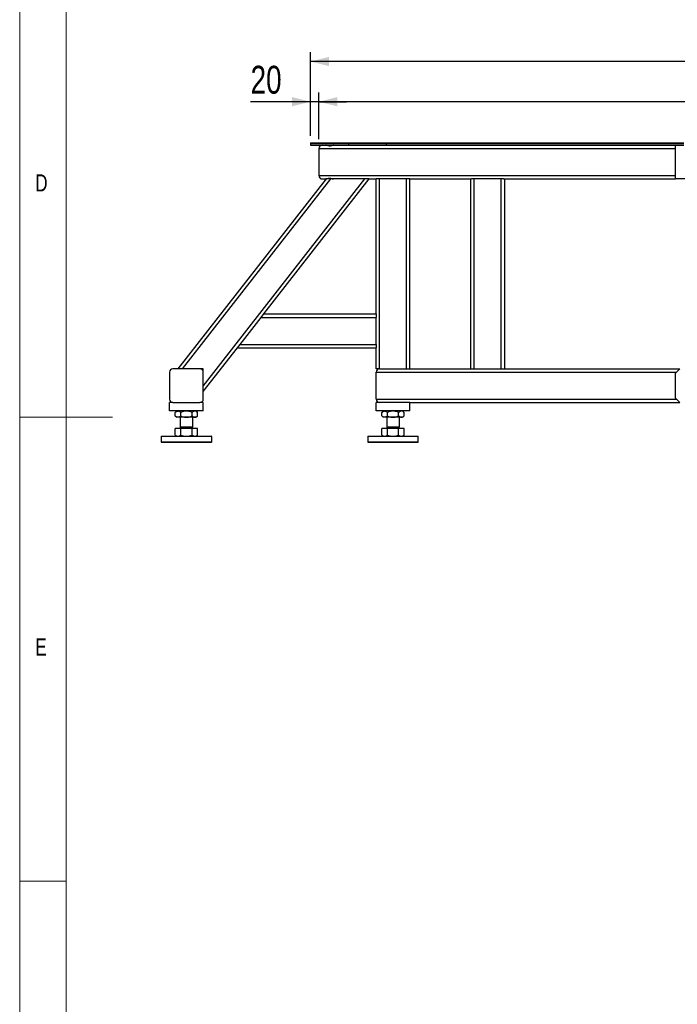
# Model space of a CAD drawing. Header units: millimetres. Extents: x 5 to 589, y 5 to 415.
# Tile 2 of 85: x 5 to 76, y 147 to 253. Entities that reach past the tile are written whole.
import ezdxf

# ---------------------------------------------------------------- set-up
doc = ezdxf.new("R2010")
doc.units = ezdxf.units.MM
doc.layers.add('COTES', color=1, linetype='Continuous')
doc.layers.add('NOTES', color=6, linetype='Continuous')
doc.layers.add('TRAIT-FORT', color=4, linetype='Continuous', lineweight=25)
doc.styles.add('SLDTEXTSTYLE0', font='TXT', dxfattribs={"width": 0.75})
doc.dimstyles.new('SLDDIMSTYLE0', dxfattribs={"dimtxt": 3, "dimasz": 2, "dimexe": 0, "dimexo": 0.0625, "dimgap": 0.75, "dimtad": 1, "dimdec": 0, "dimlfac": 22, "dimrnd": 1e-09, "dimzin": 12, "dimdsep": 46, "dimtxsty": 'SLDTEXTSTYLE0', "dimsah": 1, "dimcen": 0.09, "dimadec": 0, "dimazin": 3, "dimtfac": 1, "dimtdec": 0, "dimtmove": 0, "dimatfit": 0, "dimfxl": 1, "dimfrac": 2, "dimtolj": 1, "dimtzin": 12, "dimarcsym": 0})
doc.dimstyles.new('SLDDIMSTYLE1', dxfattribs={"dimtxt": 3, "dimasz": 2, "dimexe": 0, "dimexo": 0.0625, "dimgap": 0.75, "dimtad": 1, "dimdec": 0, "dimlfac": 22, "dimrnd": 1e-09, "dimzin": 12, "dimdsep": 46, "dimtxsty": 'SLDTEXTSTYLE0', "dimsah": 1, "dimcen": 0.09, "dimadec": 0, "dimazin": 3, "dimtfac": 1, "dimtdec": 0, "dimtofl": 0, "dimtmove": 0, "dimatfit": 3, "dimfxl": 1, "dimfrac": 2, "dimtolj": 1, "dimtzin": 12, "dimarcsym": 0})

# ---------------------------------------------------------------- blocks, each defined once
blk = doc.blocks.new('_D_11')
at = {"layer": 'COTES', "color": 1, "transparency": 16777216}
for p, q in [((36.34, 240.3), (36.34, 249.32)), ((197.11, 248.32), (36.34, 248.32)), ((197.11, 240.3), (197.11, 249.32))]:
    blk.add_line(p, q, dxfattribs=at)
for points in [[(36.34, 248.32), (38.34, 247.82), (38.34, 248.82)], [(197.11, 248.32), (195.11, 248.82), (195.11, 247.82)]]:
    blk.add_solid(points, dxfattribs=at)
at = {"layer": 'COTES', "color": 1, "transparency": 16777216, "insert": (112.29, 252.19), "char_height": 3, "attachment_point": 1, "style": 'SLDTEXTSTYLE0'}
blk.add_mtext('3537', dxfattribs=at)
blk = doc.blocks.new('_D_12')
at = {"layer": 'COTES', "color": 1, "transparency": 16777216}
for p, q in [((36.34, 240.3), (36.34, 244.99)), ((37.25, 239.94), (37.25, 244.99)), ((36.34, 243.99), (29.89, 243.99)), ((37.25, 243.99), (36.34, 243.99)), ((37.25, 243.99), (40.25, 243.99))]:
    blk.add_line(p, q, dxfattribs=at)
for points in [[(36.34, 243.99), (34.34, 244.49), (34.34, 243.49)], [(37.25, 243.99), (39.25, 243.49), (39.25, 244.49)]]:
    blk.add_solid(points, dxfattribs=at)
at = {"layer": 'COTES', "color": 1, "transparency": 16777216, "insert": (29.89, 247.86), "char_height": 3, "attachment_point": 1, "style": 'SLDTEXTSTYLE0'}
blk.add_mtext('20', dxfattribs=at)
blk = doc.blocks.new('_D_13')
at = {"layer": 'COTES', "color": 1, "transparency": 16777216}
for p, q in [((37.25, 239.94), (37.25, 244.99)), ((196.2, 236.66), (196.2, 244.99)), ((196.2, 243.99), (37.25, 243.99))]:
    blk.add_line(p, q, dxfattribs=at)
for points in [[(37.25, 243.99), (39.25, 243.49), (39.25, 244.49)], [(196.2, 243.99), (194.2, 244.49), (194.2, 243.49)]]:
    blk.add_solid(points, dxfattribs=at)
at = {"layer": 'COTES', "color": 1, "transparency": 16777216, "insert": (112.29, 247.86), "char_height": 3, "attachment_point": 1, "style": 'SLDTEXTSTYLE0'}
blk.add_mtext('3497', dxfattribs=at)

msp = doc.modelspace()

# ---------------------------------------------------------------- linework, layer by layer
at = {"color": 7, "linetype": 'Continuous', "lineweight": 18}
for p, q in [((5, 415), (5, 5)), ((10, 410), (10, 10)), ((5, 210), (15, 210)), ((10, 160), (5, 160))]:
    msp.add_line(p, q, dxfattribs=at)
at = {"layer": 'TRAIT-FORT', "color": 4, "linetype": 'Continuous', "lineweight": 25}
for p, q in [((36.339, 239.551), (36.339, 239.482)), ((36.339, 239.551), (40.43, 239.551)), ((36.339, 239.482), (40.43, 239.482)), ((36.339, 239.482), (36.339, 239.301)), ((36.339, 239.301), (40.43, 239.301)), ((37.248, 238.937), (37.248, 236.028)), ((37.248, 238.937), (75.702, 238.937)), ((40.43, 239.551), (40.43, 239.482)), ((40.43, 239.551), (44.52, 239.551)), ((40.43, 239.482), (40.43, 239.301)), ((40.43, 239.482), (44.52, 239.482)), ((40.43, 239.301), (44.52, 239.301)), ((44.52, 239.551), (76.591, 239.551)), ((44.52, 239.551), (44.52, 239.482)), ((44.52, 239.482), (44.52, 239.301)), ((44.52, 239.482), (76.589, 239.482)), ((44.52, 239.482), (76.591, 239.482)), ((44.52, 239.301), (76.589, 239.301)), ((75.702, 235.664), (75.702, 239.301)), ((22.088, 215.21), (38.069, 235.664)), ((22.55, 215.21), (38.531, 235.664)), ((24.793, 213.356), (42.222, 235.664)), ((31.32, 221.119), (42.684, 235.664)), ((37.248, 236.028), (75.702, 236.028)), ((37.611, 235.664), (37.994, 235.664)), ((38.094, 235.664), (37.994, 235.664)), ((38.531, 235.664), (38.094, 235.664)), ((42.222, 235.664), (38.531, 235.664)), ((42.684, 235.664), (42.222, 235.664)), ((42.684, 235.664), (43.43, 235.664)), ((43.43, 221.119), (43.43, 235.664)), ((43.793, 235.664), (43.43, 235.664)), ((43.793, 215.21), (43.793, 235.664)), ((46.702, 235.664), (43.793, 235.664)), ((46.702, 215.21), (46.702, 235.664)), ((47.066, 235.664), (46.702, 235.664)), ((47.066, 215.21), (47.066, 235.664)), ((47.066, 235.664), (53.696, 235.664)), ((53.611, 235.664), (53.611, 215.21)), ((53.975, 235.664), (53.696, 235.664)), ((53.975, 235.664), (53.975, 215.21)), ((56.884, 235.664), (53.975, 235.664)), ((56.884, 235.664), (56.884, 215.21)), ((57.163, 235.664), (56.884, 235.664)), ((57.163, 235.664), (75.702, 235.664)), ((57.248, 235.664), (57.248, 215.21)), ((77.52, 235.664), (75.702, 235.664)), ((28.763, 217.846), (31.035, 220.755)), ((31.035, 220.755), (31.32, 221.119)), ((31.035, 220.755), (43.43, 220.755)), ((31.32, 221.119), (43.43, 221.119)), ((43.43, 221.119), (43.43, 220.755)), ((43.43, 217.846), (43.43, 220.755)), ((28.478, 217.482), (28.763, 217.846)), ((28.763, 217.846), (43.43, 217.846)), ((43.43, 217.846), (43.43, 217.482)), ((24.793, 212.765), (28.478, 217.482)), ((28.478, 217.482), (43.43, 217.482)), ((43.43, 215.21), (43.43, 217.482)), ((21.157, 214.846), (21.157, 211.937)), ((24.43, 215.21), (21.52, 215.21)), ((24.793, 215.21), (24.43, 215.21)), ((24.793, 214.846), (24.793, 215.21)), ((24.793, 211.937), (24.793, 214.846)), ((43.793, 215.21), (43.43, 215.21)), ((43.43, 211.937), (43.43, 214.846)), ((43.43, 214.846), (75.793, 214.846)), ((43.793, 215.21), (76.157, 215.21)), ((76.157, 215.21), (75.702, 214.755)), ((75.702, 212.028), (75.702, 214.755)), ((21.157, 210.664), (21.157, 211.573)), ((21.52, 211.573), (21.157, 211.573)), ((21.52, 211.573), (24.43, 211.573)), ((24.793, 211.573), (24.43, 211.573)), ((24.793, 210.664), (24.793, 211.573)), ((43.43, 211.937), (75.793, 211.937)), ((43.43, 210.664), (43.43, 211.573)), ((47.066, 211.573), (43.43, 211.573)), ((47.066, 210.664), (47.066, 211.573)), ((47.066, 211.573), (76.157, 211.573)), ((75.702, 212.028), (76.157, 211.573)), ((24.793, 210.664), (21.157, 210.664)), ((21.93, 210.664), (21.768, 210.502)), ((21.768, 210.144), (21.768, 210.502)), ((21.768, 210.144), (21.93, 209.982)), ((22.371, 210.144), (22.371, 210.502)), ((23.579, 210.144), (23.579, 210.502)), ((24.182, 210.502), (24.02, 210.664)), ((24.02, 209.982), (24.182, 210.144)), ((24.182, 210.144), (24.182, 210.502)), ((47.066, 210.664), (43.43, 210.664)), ((44.202, 210.664), (44.041, 210.502)), ((44.041, 210.144), (44.041, 210.502)), ((44.041, 210.144), (44.202, 209.982)), ((44.644, 210.144), (44.644, 210.502)), ((45.851, 210.144), (45.851, 210.502)), ((46.455, 210.502), (46.293, 210.664)), ((46.293, 209.982), (46.455, 210.144)), ((46.455, 210.144), (46.455, 210.502)), ((22.07, 209.982), (21.93, 209.982)), ((22.975, 209.982), (22.07, 209.982)), ((22.293, 209.982), (22.293, 208.969)), ((23.88, 209.982), (22.975, 209.982)), ((23.657, 208.969), (23.657, 209.982)), ((24.02, 209.982), (23.88, 209.982)), ((44.342, 209.982), (44.202, 209.982)), ((45.248, 209.982), (44.342, 209.982)), ((44.566, 209.982), (44.566, 208.969)), ((46.153, 209.982), (45.248, 209.982)), ((45.93, 208.969), (45.93, 209.982)), ((46.293, 209.982), (46.153, 209.982)), ((20.293, 207.96), (20.248, 207.914)), ((20.293, 207.96), (22.975, 207.96)), ((22.371, 208.773), (21.768, 208.773)), ((21.768, 208.053), (21.768, 208.773)), ((21.768, 208.053), (21.93, 207.96)), ((22.005, 208.805), (21.973, 208.773)), ((22.005, 208.81), (22.005, 208.805)), ((22.005, 208.81), (23.945, 208.81)), ((22.005, 208.805), (23.945, 208.805)), ((22.379, 208.969), (22.293, 208.883)), ((22.293, 208.969), (23.657, 208.969)), ((22.293, 208.883), (22.293, 208.855)), ((22.293, 208.883), (23.657, 208.883)), ((22.293, 208.855), (23.657, 208.855)), ((22.371, 208.053), (22.371, 208.773)), ((23.579, 208.773), (22.371, 208.773)), ((22.975, 207.96), (25.657, 207.96)), ((23.657, 208.883), (23.571, 208.969)), ((23.579, 208.053), (23.579, 208.773)), ((24.182, 208.773), (23.579, 208.773)), ((23.657, 208.855), (23.657, 208.883)), ((23.945, 208.805), (23.945, 208.81)), ((23.977, 208.773), (23.945, 208.805)), ((24.02, 207.96), (24.182, 208.053)), ((24.182, 208.053), (24.182, 208.773)), ((25.702, 207.914), (25.657, 207.96)), ((42.566, 207.96), (42.52, 207.914)), ((42.566, 207.96), (45.248, 207.96)), ((44.041, 208.053), (44.041, 208.773)), ((44.644, 208.773), (44.041, 208.773)), ((44.041, 208.053), (44.202, 207.96)), ((44.277, 208.805), (44.245, 208.773)), ((44.277, 208.81), (44.277, 208.805)), ((44.277, 208.81), (46.218, 208.81)), ((44.277, 208.805), (46.218, 208.805)), ((44.652, 208.969), (44.566, 208.883)), ((44.566, 208.969), (45.93, 208.969)), ((44.566, 208.883), (44.566, 208.855)), ((44.566, 208.883), (45.93, 208.883)), ((44.566, 208.855), (45.93, 208.855)), ((45.851, 208.773), (44.644, 208.773)), ((44.644, 208.053), (44.644, 208.773)), ((45.248, 207.96), (47.93, 207.96)), ((45.93, 208.883), (45.843, 208.969)), ((45.851, 208.053), (45.851, 208.773)), ((46.455, 208.773), (45.851, 208.773)), ((45.93, 208.855), (45.93, 208.883)), ((46.218, 208.805), (46.218, 208.81)), ((46.25, 208.773), (46.218, 208.805)), ((46.293, 207.96), (46.455, 208.053)), ((46.455, 208.053), (46.455, 208.773)), ((47.975, 207.914), (47.93, 207.96)), ((20.248, 207.914), (20.248, 207.323)), ((22.975, 207.914), (20.248, 207.914)), ((20.248, 207.323), (20.293, 207.278)), ((20.248, 207.323), (22.975, 207.323)), ((22.975, 207.278), (20.293, 207.278)), ((25.702, 207.914), (22.975, 207.914)), ((22.975, 207.323), (25.702, 207.323)), ((25.657, 207.278), (22.975, 207.278)), ((25.657, 207.278), (25.702, 207.323)), ((25.702, 207.323), (25.702, 207.914)), ((42.52, 207.914), (42.52, 207.323)), ((45.248, 207.914), (42.52, 207.914)), ((42.52, 207.323), (42.566, 207.278)), ((42.52, 207.323), (45.248, 207.323)), ((45.248, 207.278), (42.566, 207.278)), ((47.975, 207.914), (45.248, 207.914)), ((45.248, 207.323), (47.975, 207.323)), ((47.93, 207.278), (45.248, 207.278)), ((47.93, 207.278), (47.975, 207.323)), ((47.975, 207.323), (47.975, 207.914))]:
    msp.add_line(p, q, dxfattribs=at)
for centre, radius, start, end in [((37.611, 238.937), 0.364, 90, 180), ((37.611, 236.028), 0.364, 180, 270), ((21.52, 214.846), 0.364, 90, 180), ((24.43, 214.846), 0.364, 0, 90), ((43.793, 214.846), 0.364, 90, 180), ((21.52, 211.937), 0.364, 180, 270), ((24.43, 211.937), 0.364, 270, 0), ((43.793, 211.937), 0.364, 180, 270), ((22.248, 208.855), 0.0455, 270, 360), ((23.702, 208.855), 0.0455, 180, 270), ((44.52, 208.855), 0.0455, 270, 360), ((45.975, 208.855), 0.0455, 180, 270)]:
    msp.add_arc(centre, radius, start, end, dxfattribs=at)
for points, knots in [([(38.844, 239.301), (38.816, 239.297), (38.77, 239.29), (38.686, 239.263), (38.594, 239.235), (38.47, 239.208), (38.314, 239.216), (38.193, 239.25), (38.105, 239.278), (38.043, 239.296), (38.01, 239.299), (37.994, 239.301)], [0, 0, 0, 0, 0.1391019, 0.222712, 0.3087183, 0.451304, 0.594829, 0.7524129, 0.8320534, 0.9139006, 1, 1, 1, 1]), ([(37.994, 235.664), (38.022, 235.668), (38.068, 235.674), (38.152, 235.701), (38.244, 235.729), (38.368, 235.756), (38.524, 235.749), (38.645, 235.714), (38.733, 235.687), (38.794, 235.669), (38.827, 235.666), (38.844, 235.664)], [0, 0, 0, 0, 0.1391019, 0.222712, 0.3087183, 0.451304, 0.594829, 0.7524129, 0.8320534, 0.9139006, 1, 1, 1, 1]), ([(21.768, 210.502), (21.809, 210.54), (21.872, 210.598), (21.961, 210.645), (22.021, 210.662), (22.057, 210.664), (22.07, 210.664)], [0, 0, 0, 0, 0.4320454, 0.6543493, 0.8796534, 1, 1, 1, 1]), ([(22.07, 209.982), (22.043, 209.985), (21.99, 209.989), (21.913, 210.025), (21.839, 210.077), (21.791, 210.122), (21.768, 210.144)], [0, 0, 0, 0, 0.2495779, 0.5043641, 0.7510469, 1, 1, 1, 1]), ([(22.07, 210.664), (22.096, 210.662), (22.149, 210.657), (22.226, 210.621), (22.301, 210.57), (22.348, 210.525), (22.371, 210.502)], [0, 0, 0, 0, 0.2495779, 0.5043641, 0.7510469, 1, 1, 1, 1]), ([(22.371, 210.144), (22.33, 210.106), (22.267, 210.048), (22.178, 210.002), (22.119, 209.985), (22.082, 209.983), (22.07, 209.982)], [0, 0, 0, 0, 0.43204542, 0.65434926, 0.87965336, 1, 1, 1, 1]), ([(22.975, 210.664), (22.923, 210.662), (22.816, 210.657), (22.662, 210.621), (22.513, 210.57), (22.419, 210.525), (22.371, 210.502)], [0, 0, 0, 0, 0.2495779, 0.5043641, 0.7510469, 1, 1, 1, 1]), ([(22.371, 210.144), (22.454, 210.106), (22.579, 210.048), (22.759, 210.002), (22.877, 209.985), (22.95, 209.983), (22.975, 209.982)], [0, 0, 0, 0, 0.4320454, 0.6543493, 0.8796534, 1, 1, 1, 1]), ([(23.579, 210.502), (23.496, 210.54), (23.371, 210.598), (23.191, 210.645), (23.073, 210.662), (23, 210.664), (22.975, 210.664)], [0, 0, 0, 0, 0.4320454, 0.6543493, 0.8796534, 1, 1, 1, 1]), ([(22.975, 209.982), (23.028, 209.985), (23.134, 209.989), (23.288, 210.025), (23.437, 210.077), (23.531, 210.122), (23.579, 210.144)], [0, 0, 0, 0, 0.2495779, 0.5043641, 0.7510469, 1, 1, 1, 1]), ([(23.88, 210.664), (23.848, 210.661), (23.782, 210.653), (23.68, 210.596), (23.614, 210.535), (23.579, 210.502)], [0, 0, 0, 0, 0.3094562, 0.6284323, 1, 1, 1, 1]), ([(23.579, 210.144), (23.614, 210.111), (23.679, 210.051), (23.781, 209.994), (23.847, 209.986), (23.88, 209.982)], [0, 0, 0, 0, 0.37157065, 0.6815933, 1, 1, 1, 1]), ([(24.182, 210.502), (24.162, 210.522), (24.107, 210.574), (24.013, 210.638), (23.931, 210.663), (23.886, 210.664), (23.88, 210.664)], [0, 0, 0, 0, 0.2177708, 0.5751152, 0.9433273, 1, 1, 1, 1]), ([(23.88, 209.982), (23.886, 209.983), (23.93, 209.983), (24.012, 210.008), (24.106, 210.071), (24.162, 210.124), (24.182, 210.144)], [0, 0, 0, 0, 0.05667169, 0.41292928, 0.78223307, 1, 1, 1, 1]), ([(44.041, 210.502), (44.082, 210.54), (44.145, 210.598), (44.234, 210.645), (44.293, 210.662), (44.33, 210.664), (44.342, 210.664)], [0, 0, 0, 0, 0.4320454, 0.6543493, 0.8796534, 1, 1, 1, 1]), ([(44.342, 209.982), (44.316, 209.985), (44.263, 209.989), (44.186, 210.025), (44.111, 210.077), (44.064, 210.122), (44.041, 210.144)], [0, 0, 0, 0, 0.2495779, 0.5043641, 0.7510469, 1, 1, 1, 1]), ([(44.342, 210.664), (44.369, 210.662), (44.422, 210.657), (44.499, 210.621), (44.573, 210.57), (44.621, 210.525), (44.644, 210.502)], [0, 0, 0, 0, 0.2495779, 0.5043641, 0.7510469, 1, 1, 1, 1]), ([(44.644, 210.144), (44.603, 210.106), (44.54, 210.048), (44.451, 210.002), (44.391, 209.985), (44.355, 209.983), (44.342, 209.982)], [0, 0, 0, 0, 0.43204542, 0.65434926, 0.87965336, 1, 1, 1, 1]), ([(45.248, 210.664), (45.195, 210.662), (45.089, 210.657), (44.935, 210.621), (44.786, 210.57), (44.691, 210.525), (44.644, 210.502)], [0, 0, 0, 0, 0.2495779, 0.5043641, 0.7510469, 1, 1, 1, 1]), ([(44.644, 210.144), (44.727, 210.106), (44.852, 210.048), (45.031, 210.002), (45.15, 209.985), (45.222, 209.983), (45.248, 209.982)], [0, 0, 0, 0, 0.4320454, 0.6543493, 0.8796534, 1, 1, 1, 1]), ([(45.851, 210.502), (45.769, 210.54), (45.643, 210.598), (45.464, 210.645), (45.346, 210.662), (45.273, 210.664), (45.248, 210.664)], [0, 0, 0, 0, 0.4320454, 0.6543493, 0.8796534, 1, 1, 1, 1]), ([(45.248, 209.982), (45.3, 209.985), (45.406, 209.989), (45.561, 210.025), (45.71, 210.077), (45.804, 210.122), (45.851, 210.144)], [0, 0, 0, 0, 0.2495779, 0.5043641, 0.7510469, 1, 1, 1, 1]), ([(46.153, 210.664), (46.121, 210.661), (46.055, 210.653), (45.953, 210.596), (45.887, 210.535), (45.851, 210.502)], [0, 0, 0, 0, 0.3094562, 0.6284323, 1, 1, 1, 1]), ([(45.851, 210.144), (45.887, 210.111), (45.952, 210.051), (46.054, 209.994), (46.12, 209.986), (46.153, 209.982)], [0, 0, 0, 0, 0.37157065, 0.6815933, 1, 1, 1, 1]), ([(46.455, 210.502), (46.434, 210.522), (46.38, 210.574), (46.286, 210.638), (46.204, 210.663), (46.159, 210.664), (46.153, 210.664)], [0, 0, 0, 0, 0.2177708, 0.5751152, 0.9433273, 1, 1, 1, 1]), ([(46.153, 209.982), (46.159, 209.983), (46.202, 209.983), (46.284, 210.008), (46.379, 210.071), (46.434, 210.124), (46.455, 210.144)], [0, 0, 0, 0, 0.05667169, 0.41292928, 0.78223307, 1, 1, 1, 1]), ([(21.768, 208.053), (21.817, 208.027), (21.916, 207.974), (22.018, 207.965), (22.07, 207.96)], [0, 0, 0, 0, 0.49545796, 1, 1, 1, 1]), ([(22.07, 207.96), (22.12, 207.964), (22.222, 207.974), (22.321, 208.026), (22.371, 208.053)], [0, 0, 0, 0, 0.49451073, 1, 1, 1, 1]), ([(22.371, 208.053), (22.469, 208.027), (22.667, 207.974), (22.872, 207.965), (22.975, 207.96)], [0, 0, 0, 0, 0.495458, 1, 1, 1, 1]), ([(22.975, 207.96), (23.076, 207.964), (23.281, 207.974), (23.479, 208.026), (23.579, 208.053)], [0, 0, 0, 0, 0.4945107, 1, 1, 1, 1]), ([(23.579, 208.053), (23.628, 208.027), (23.727, 207.974), (23.829, 207.965), (23.88, 207.96)], [0, 0, 0, 0, 0.495458, 1, 1, 1, 1]), ([(23.88, 207.96), (23.931, 207.964), (24.033, 207.974), (24.132, 208.026), (24.182, 208.053)], [0, 0, 0, 0, 0.4945107, 1, 1, 1, 1]), ([(44.041, 208.053), (44.09, 208.027), (44.188, 207.974), (44.291, 207.965), (44.342, 207.96)], [0, 0, 0, 0, 0.49545796, 1, 1, 1, 1]), ([(44.342, 207.96), (44.393, 207.964), (44.495, 207.974), (44.594, 208.026), (44.644, 208.053)], [0, 0, 0, 0, 0.49451073, 1, 1, 1, 1]), ([(44.644, 208.053), (44.742, 208.027), (44.94, 207.974), (45.145, 207.965), (45.248, 207.96)], [0, 0, 0, 0, 0.495458, 1, 1, 1, 1]), ([(45.248, 207.96), (45.349, 207.964), (45.553, 207.974), (45.751, 208.026), (45.851, 208.053)], [0, 0, 0, 0, 0.4945107, 1, 1, 1, 1]), ([(45.851, 208.053), (45.9, 208.027), (45.999, 207.974), (46.102, 207.965), (46.153, 207.96)], [0, 0, 0, 0, 0.495458, 1, 1, 1, 1]), ([(46.153, 207.96), (46.204, 207.964), (46.306, 207.974), (46.405, 208.026), (46.455, 208.053)], [0, 0, 0, 0, 0.4945107, 1, 1, 1, 1])]:
    msp.add_open_spline(points, degree=3, knots=knots, dxfattribs=at)

# ---------------------------------------------------------------- texts
at = {"layer": 'NOTES', "color": 211, "char_height": 1.852, "attachment_point": 1, "style": 'SLDTEXTSTYLE0'}
for s, insert in [('D', (6.667, 236.168)), ('E', (6.667, 186.168))]:
    msp.add_mtext(s, dxfattribs=dict(at, insert=insert))

# ---------------------------------------------------------------- dimensions: what is measured, and where the dimension line sits
at = {"layer": 'COTES', "color": 1}
dim = msp.add_linear_dim(base=(36.339, 248.321), p1=(197.111, 239.301), p2=(36.339, 239.301), angle=0, dimstyle='SLDDIMSTYLE1', dxfattribs=at)
dim.commit()
dim.dimension.update_dxf_attribs({"geometry": '_D_11', "text_midpoint": (116.725, 248.321), "dimtype": 160})
for base, p1, p2, dimstyle, picture, middle in [((36.339, 243.991), (37.248, 238.937), (36.339, 239.301), 'SLDDIMSTYLE0', '_D_12', (32.109, 243.991)), ((37.248, 243.991), (196.202, 235.664), (37.248, 238.937), 'SLDDIMSTYLE1', '_D_13', (116.725, 243.991))]:
    dim = msp.add_linear_dim(base=base, p1=p1, p2=p2, dimstyle=dimstyle, dxfattribs=at)
    dim.commit()
    dim.dimension.update_dxf_attribs({"geometry": picture, "text_midpoint": middle, "dimtype": 160})

doc.saveas('drawing.dxf')
